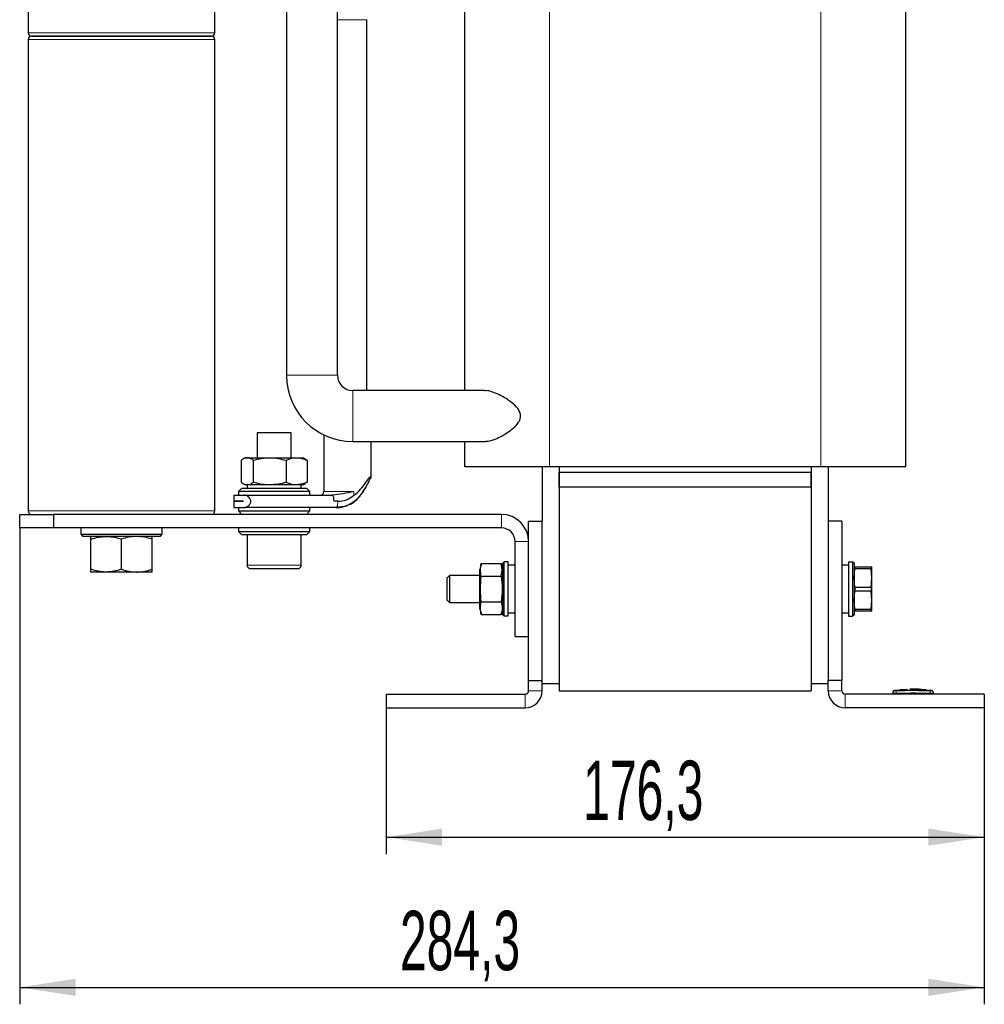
# Model space of a CAD drawing. Header units: millimetres. Extents: x 5 to 418, y 2 to 292.
# Tile 36 of 38: x 190 to 247, y 157 to 215. Entities that reach past the tile are written whole.
import ezdxf

# ---------------------------------------------------------------- set-up
doc = ezdxf.new("R2010")
doc.units = ezdxf.units.MM
doc.layers.add('SLD-0', color=7, linetype='Continuous')
doc.styles.add('SLDTEXTSTYLE0', font='TXT', dxfattribs={"width": 0.605})
doc.dimstyles.new('SLDDIMSTYLE0', dxfattribs={"dimtxt": 3.5, "dimasz": 3.302, "dimexe": 0, "dimexo": 0.0625, "dimgap": 0.875, "dimtad": 1, "dimlfac": 5, "dimrnd": 1e-09, "dimzin": 12, "dimdsep": 46, "dimtxsty": 'SLDTEXTSTYLE0', "dimsah": 1, "dimcen": 0.09, "dimadec": 0, "dimazin": 3, "dimtfac": 1, "dimtofl": 0, "dimtmove": 0, "dimatfit": 3, "dimfxl": 1, "dimfrac": 2, "dimtolj": 1, "dimtzin": 12, "dimarcsym": 0})
doc.dimstyles.new('SLDDIMSTYLE1', dxfattribs={"dimtxt": 3.5, "dimasz": 3.302, "dimexe": 0, "dimexo": 0.0625, "dimgap": 0.875, "dimtad": 1, "dimdec": 1, "dimlfac": 5, "dimrnd": 1e-09, "dimzin": 12, "dimdsep": 46, "dimtxsty": 'SLDTEXTSTYLE0', "dimsah": 1, "dimcen": 0.09, "dimadec": 0, "dimazin": 3, "dimtfac": 1, "dimtofl": 0, "dimtmove": 0, "dimatfit": 3, "dimfxl": 1, "dimfrac": 2, "dimtolj": 1, "dimtzin": 12, "dimarcsym": 0})

# ---------------------------------------------------------------- blocks, each defined once
blk = doc.blocks.new('_D_2')
at = {"layer": 'SLD-0'}
for p, q in [((189.904, 184.844), (189.904, 156.756)), ((246.764, 174.244), (246.764, 156.756)), ((189.904, 157.756), (246.764, 157.756))]:
    blk.add_line(p, q, dxfattribs=at)
for points in [[(189.904, 157.756), (193.206, 157.248), (193.206, 158.264)], [(246.764, 157.756), (243.462, 158.264), (243.462, 157.248)]]:
    blk.add_solid(points, dxfattribs=at)
at = {"layer": 'SLD-0', "insert": (212.318, 162.268), "char_height": 3.5, "attachment_point": 1, "style": 'SLDTEXTSTYLE0'}
blk.add_mtext('284,3', dxfattribs=at)
blk = doc.blocks.new('_D_3')
at = {"layer": 'SLD-0', "color": 7}
for p, q in [((211.504, 174.244), (211.504, 165.611)), ((246.764, 174.244), (246.764, 165.611)), ((211.504, 166.611), (246.764, 166.611))]:
    blk.add_line(p, q, dxfattribs=at)
for points in [[(211.504, 166.611), (214.806, 166.103), (214.806, 167.119)], [(246.764, 166.611), (243.462, 167.119), (243.462, 166.103)]]:
    blk.add_solid(points, dxfattribs=at)
at = {"layer": 'SLD-0', "color": 7, "insert": (223.118, 171.123), "char_height": 3.5, "attachment_point": 1, "style": 'SLDTEXTSTYLE0'}
blk.add_mtext('176,3', dxfattribs=at)

msp = doc.modelspace()

# ---------------------------------------------------------------- linework, layer by layer
at = {"color": 7, "linetype": 'Continuous', "lineweight": 25}
for p, q in [((205.6337, 232.4435), (205.6337, 193.8435)), ((208.6337, 193.8435), (208.6337, 232.4435)), ((216.1337, 192.9435), (216.1337, 224.4435)), ((242.1337, 188.4435), (242.1337, 224.4435)), ((190.4037, 215.6435), (190.4037, 214.0435)), ((201.4037, 214.0435), (201.4037, 215.6435)), ((210.3737, 192.9435), (210.3737, 214.8125)), ((190.6037, 213.8435), (201.2037, 213.8435)), ((201.2037, 213.8435), (190.6037, 213.8435)), ((190.4037, 213.6435), (190.4037, 185.8435)), ((201.4037, 185.8435), (201.4037, 213.6435)), ((217.3035, 192.9435), (209.5337, 192.9435)), ((203.9037, 190.4435), (203.9037, 188.9835)), ((205.9037, 190.4435), (203.9037, 190.4435)), ((205.9037, 188.9835), (205.9037, 190.4435)), ((207.8237, 190.3384), (207.8237, 186.9835)), ((209.5337, 189.9435), (217.295, 189.9435)), ((210.6237, 187.934), (210.6237, 189.9435)), ((216.1337, 188.4435), (216.1337, 189.9435)), ((202.9651, 188.8317), (202.9651, 187.5354)), ((203.2037, 188.9835), (203.0808, 188.9126)), ((203.2037, 188.9835), (203.3164, 188.9835)), ((203.3164, 188.9835), (204.637, 188.9835)), ((203.6677, 188.8317), (203.6677, 187.5354)), ((204.637, 188.9835), (206.2244, 188.9835)), ((205.6063, 188.8317), (205.6063, 187.5354)), ((206.2244, 188.9835), (206.6037, 188.9835)), ((206.7267, 188.9126), (206.6037, 188.9835)), ((206.7243, 188.9084), (206.8424, 188.8317)), ((206.8424, 188.8317), (206.8424, 187.5354)), ((221.1337, 188.4435), (216.1337, 188.4435)), ((220.7037, 188.4435), (220.7037, 185.2435)), ((237.1337, 188.4435), (221.1337, 188.4435)), ((221.7037, 188.4435), (221.7037, 175.6435)), ((221.7037, 188.4435), (221.7037, 188.1035)), ((236.5637, 188.4435), (236.5637, 175.6435)), ((236.5637, 188.4435), (236.5637, 188.1035)), ((242.1337, 188.4435), (237.1337, 188.4435)), ((237.5637, 188.4435), (237.5637, 185.2435)), ((206.8424, 187.5354), (206.7243, 187.4598)), ((221.7037, 187.2435), (221.7037, 188.1035)), ((236.5637, 188.1035), (221.7037, 188.1035)), ((236.5637, 187.2435), (236.5637, 188.1035)), ((203.0037, 187.1835), (202.8037, 186.9835)), ((202.8037, 186.9835), (202.8037, 186.7835)), ((207.0037, 186.9835), (202.8037, 186.9835)), ((203.0037, 187.1835), (206.8037, 187.1835)), ((203.0803, 187.4548), (203.2037, 187.3835)), ((203.3164, 187.3835), (203.2037, 187.3835)), ((203.3037, 187.3835), (203.3037, 187.1835)), ((204.637, 187.3835), (203.3164, 187.3835)), ((206.2244, 187.3835), (204.637, 187.3835)), ((206.6037, 187.3835), (206.2244, 187.3835)), ((206.5037, 187.1835), (206.5037, 187.3835)), ((206.6037, 187.3835), (206.7272, 187.4548)), ((207.0037, 186.9835), (206.8037, 187.1835)), ((207.0037, 186.7835), (207.0037, 186.9835)), ((236.5637, 187.2435), (221.7037, 187.2435)), ((221.7037, 187.2435), (221.7037, 175.2435)), ((236.5637, 187.2435), (236.5637, 175.2435)), ((202.5237, 186.7835), (202.5237, 186.4165)), ((202.5237, 186.4135), (202.5237, 186.0435)), ((203.1282, 186.7835), (208.33, 186.7835)), ((203.1695, 186.7835), (207.0037, 186.7835)), ((202.8037, 186.0435), (202.8037, 185.8435)), ((202.8037, 185.8435), (203.0037, 185.6435)), ((202.8037, 185.8435), (206.2483, 185.8435)), ((206.2483, 186.0435), (203.1699, 186.0435)), ((207.0037, 186.0435), (206.2483, 186.0435)), ((206.2483, 185.8435), (207.0037, 185.8435)), ((206.8037, 185.6435), (207.0037, 185.8435)), ((207.0037, 185.8435), (207.0037, 186.0435)), ((208.5574, 186.0435), (207.5456, 186.0435)), ((208.5574, 186.0435), (208.593, 186.0498)), ((189.9037, 184.8435), (189.9037, 185.6435)), ((189.9037, 185.6435), (191.9037, 185.6435)), ((191.9037, 185.6435), (191.9037, 184.8435)), ((218.3037, 185.6435), (191.9037, 185.6435)), ((219.9037, 175.8435), (219.9037, 185.2435)), ((219.9037, 185.2435), (220.7037, 185.2435)), ((220.7037, 175.8435), (220.7037, 185.2435)), ((238.3637, 185.2435), (237.5637, 185.2435)), ((237.5637, 185.2435), (237.5637, 175.8435)), ((238.3637, 185.2435), (238.3637, 175.8435)), ((191.9037, 184.8435), (189.9037, 184.8435)), ((218.3037, 184.8435), (191.9037, 184.8435)), ((193.5037, 184.8435), (193.5037, 184.4685)), ((198.3037, 184.4685), (198.3037, 184.8435)), ((202.8037, 184.8435), (202.8037, 184.6435)), ((202.8037, 184.6435), (203.0037, 184.4435)), ((202.8037, 184.6435), (207.0037, 184.6435)), ((206.8037, 184.4435), (207.0037, 184.6435)), ((207.0037, 184.6435), (207.0037, 184.8435)), ((193.5037, 184.4685), (193.6287, 184.3435)), ((193.5037, 184.4685), (198.3037, 184.4685)), ((198.1787, 184.3435), (193.6287, 184.3435)), ((194.1037, 182.4043), (194.1037, 184.1828)), ((195.9037, 182.4043), (195.9037, 184.1828)), ((197.7037, 182.4043), (197.7037, 184.1828)), ((198.1787, 184.3435), (198.3037, 184.4685)), ((206.8037, 184.4435), (203.0037, 184.4435)), ((203.3037, 184.4435), (203.3037, 182.6435)), ((206.5037, 182.6435), (206.5037, 184.4435)), ((219.1037, 178.4435), (219.1037, 184.0435)), ((217.1166, 182.7501), (217.0237, 182.4035)), ((217.0237, 182.2481), (217.0237, 182.4035)), ((217.1151, 182.7446), (218.2923, 182.7446)), ((218.3837, 182.4035), (218.2919, 182.7463)), ((218.3462, 182.3694), (218.2923, 182.7446)), ((218.2923, 181.9941), (218.3462, 182.3694)), ((218.3837, 182.7635), (218.4637, 182.8435)), ((218.3837, 179.7235), (218.3837, 182.7635)), ((218.4637, 179.6435), (218.4637, 182.8435)), ((218.7037, 182.8435), (218.4637, 182.8435)), ((218.7037, 179.6435), (218.7037, 182.8435)), ((219.1037, 182.6435), (218.7037, 182.6435)), ((238.7637, 182.6435), (238.3637, 182.6435)), ((238.7637, 182.8435), (238.7637, 179.6435)), ((238.7637, 182.8435), (239.0037, 182.8435)), ((239.0037, 182.8435), (239.0037, 179.6435)), ((239.0837, 182.7635), (239.0037, 182.8435)), ((239.0837, 182.7635), (239.0837, 179.7235)), ((239.0837, 181.8935), (239.1239, 182.4259)), ((239.1239, 182.5435), (239.1239, 182.4259)), ((239.1239, 182.5435), (240.1036, 182.5435)), ((240.1036, 182.4259), (239.1239, 182.4259)), ((240.1036, 182.5435), (240.1036, 182.4259)), ((240.1036, 182.5435), (240.1437, 182.5435)), ((240.1437, 181.8935), (240.1036, 182.4259)), ((240.1437, 181.8935), (240.1437, 182.5435)), ((195.0037, 182.2435), (194.1037, 182.2435)), ((196.8037, 182.2435), (195.0037, 182.2435)), ((197.7037, 182.2435), (196.8037, 182.2435)), ((215.2371, 182.0435), (215.0837, 181.8902)), ((215.0837, 181.8902), (215.0837, 180.5969)), ((217.0237, 182.0435), (215.2371, 182.0435)), ((215.2371, 182.0435), (215.2371, 180.4435)), ((217.0237, 181.8235), (217.0237, 182.2481)), ((217.0237, 180.0835), (217.0237, 181.8235)), ((217.1151, 181.9941), (218.2923, 181.9941)), ((239.1239, 181.3612), (239.0837, 181.8935)), ((240.1036, 181.3612), (240.1437, 181.8935)), ((240.1437, 180.5935), (240.1437, 181.8935)), ((239.1239, 181.3612), (239.1239, 181.1259)), ((239.1239, 181.3612), (240.1036, 181.3612)), ((240.1036, 181.3612), (240.1036, 181.1259)), ((215.0837, 180.5969), (215.2371, 180.4435)), ((239.0837, 180.5935), (239.1239, 181.1259)), ((239.1239, 180.0612), (239.0837, 180.5935)), ((240.1036, 181.1259), (239.1239, 181.1259)), ((240.1437, 180.5935), (240.1036, 181.1259)), ((240.1036, 180.0612), (240.1437, 180.5935)), ((240.1437, 179.9435), (240.1437, 180.5935)), ((215.2371, 180.4435), (217.0237, 180.4435)), ((217.0237, 180.0835), (217.1166, 179.7369)), ((217.1151, 180.493), (218.2923, 180.493)), ((218.2909, 179.7369), (218.3837, 180.0835)), ((239.1239, 180.0612), (240.1036, 180.0612)), ((239.1239, 180.0612), (239.1239, 179.9435)), ((240.1036, 179.9435), (240.1036, 180.0612)), ((217.1151, 179.7424), (218.2923, 179.7424)), ((218.3837, 179.7235), (218.4637, 179.6435)), ((218.7037, 179.6435), (218.4637, 179.6435)), ((218.7037, 179.8435), (219.1037, 179.8435)), ((238.3637, 179.8435), (238.7637, 179.8435)), ((238.7637, 179.6435), (239.0037, 179.6435)), ((239.0837, 179.7235), (239.0037, 179.6435)), ((240.1036, 179.9435), (239.1239, 179.9435)), ((240.1437, 179.9435), (240.1036, 179.9435)), ((219.1037, 178.4435), (219.9037, 178.4435)), ((219.9037, 175.8435), (220.7037, 175.8435)), ((219.9037, 175.2435), (219.9037, 175.8435)), ((220.7037, 175.2435), (220.7037, 175.8435)), ((221.7037, 175.6435), (220.7037, 175.6435)), ((237.5637, 175.6435), (236.5637, 175.6435)), ((238.3637, 175.8435), (237.5637, 175.8435)), ((237.5637, 175.2435), (237.5637, 175.8435)), ((238.3637, 175.2435), (238.3637, 175.8435)), ((211.5037, 175.0435), (211.5037, 174.2435)), ((211.5037, 175.0435), (219.7037, 175.0435)), ((221.7037, 175.2435), (236.5637, 175.2435)), ((246.7637, 175.0435), (238.5637, 175.0435)), ((241.3637, 175.0435), (241.3637, 175.1059)), ((241.7885, 175.283), (241.4721, 175.2584)), ((242.1497, 175.3231), (241.7784, 175.3006)), ((242.2145, 175.2916), (241.7879, 175.2741)), ((241.7879, 175.2869), (242.2145, 175.2916)), ((241.7879, 175.2869), (241.7879, 175.2829)), ((241.7879, 175.2604), (241.7879, 175.2564)), ((242.2151, 175.3188), (241.8355, 175.301)), ((242.3752, 175.318), (243.2375, 175.3061)), ((242.5148, 175.2963), (243.3106, 175.2888)), ((243.3106, 175.2756), (242.5148, 175.2963)), ((243.3106, 175.2848), (242.7565, 175.29)), ((243.32, 175.3038), (242.9493, 175.3248)), ((243.6553, 175.2584), (243.31, 175.2853)), ((243.3106, 175.2888), (243.3106, 175.2848)), ((243.3106, 175.2612), (243.3106, 175.2572)), ((243.7637, 175.0435), (243.7637, 175.1059)), ((246.7637, 175.0435), (246.7637, 174.2435)), ((211.5037, 174.2435), (219.7037, 174.2435)), ((246.7637, 174.2435), (238.5637, 174.2435))]:
    msp.add_line(p, q, dxfattribs=at)
at = {"color": 7, "linetype": 'Continuous', "lineweight": 18}
for p, q in [((221.1337, 188.4435), (221.1337, 224.4435)), ((237.1337, 188.4435), (237.1337, 224.4435)), ((208.6337, 214.8125), (210.3737, 214.8125)), ((190.4037, 214.0435), (201.4037, 214.0435)), ((201.4037, 213.6435), (190.4037, 213.6435)), ((205.6337, 193.8435), (208.6337, 193.8435)), ((209.5337, 189.9435), (209.5337, 192.9435)), ((207.8237, 186.9835), (209.609, 186.9835)), ((190.4037, 185.8435), (201.4037, 185.8435)), ((218.3037, 184.8435), (218.3037, 185.6435)), ((219.9037, 184.0435), (219.1037, 184.0435)), ((203.3037, 182.6435), (206.5037, 182.6435)), ((218.3837, 182.2481), (218.3462, 182.3694)), ((217.0237, 181.8235), (217.1151, 181.9941)), ((219.7037, 174.2435), (219.7037, 175.0435)), ((219.9037, 175.2435), (220.7037, 175.2435)), ((237.5637, 175.2435), (238.3637, 175.2435)), ((238.5637, 175.0435), (238.5637, 174.2435)), ((241.5621, 175.2459), (241.5637, 175.1059)), ((241.5637, 175.0435), (241.5637, 175.1059)), ((243.5654, 175.2459), (243.5637, 175.1059)), ((243.5637, 175.0435), (243.5637, 175.1059)), ((243.6262, 175.2459), (243.6424, 175.2601))]:
    msp.add_line(p, q, dxfattribs=at)
at = {"color": 7, "linetype": 'Continuous', "lineweight": 25}
for centre, radius, start, end in [((190.6037, 214.0435), 0.2, 180, 270), ((190.6037, 213.6435), 0.2, 90, 180), ((201.2037, 214.0435), 0.2, 270, 0), ((201.2037, 213.6435), 0.2, 0, 90), ((209.5337, 193.8435), 3.9, 180, 270), ((209.5337, 193.8435), 0.9, 180, 270), ((207.6237, 186.9835), 0.2, 270, 0), ((190.6037, 185.8435), 0.2, 180, 270), ((201.2037, 185.8435), 0.2, 270, 0), ((218.3037, 184.0435), 1.6, 0, 90), ((218.3037, 184.0435), 0.8, 0, 90), ((203.5037, 182.6435), 0.2, 180, 270), ((206.3037, 182.6435), 0.2, 270, 360), ((219.7037, 175.2435), 1, 270, 0), ((219.7037, 175.2435), 0.2, 270, 0), ((238.5637, 175.2435), 1, 180, 270), ((238.5637, 175.2435), 0.2, 180, 270), ((241.5037, 175.1214), 0.14, 97.642337, 180), ((243.6237, 175.1214), 0.14, 360, 82.373112)]:
    msp.add_arc(centre, radius, start, end, dxfattribs=at)
at = {"color": 7, "linetype": 'Continuous', "lineweight": 18}
for centre, start, end in [((241.5037, 175.1059), 90.989679, 179.997938), ((243.6237, 175.1059), 0.002064, 89.009565)]:
    msp.add_arc(centre, 0.14, start, end, dxfattribs=at)
at = {"color": 7, "linetype": 'Continuous', "lineweight": 25}
for points, knots in [([(217.295, 189.9484), (217.37, 189.9511), (217.5363, 189.9571), (217.852, 190.049), (218.2342, 190.2121), (218.6362, 190.4485), (219.0069, 190.7254), (219.2693, 190.9924), (219.4077, 191.255), (219.4403, 191.4598), (219.3906, 191.6806), (219.215, 191.9666), (218.8844, 192.2639), (218.4659, 192.5477), (218.0662, 192.7538), (217.7105, 192.8801), (217.4553, 192.953), (217.3338, 192.9321), (217.3035, 192.9269)], [0, 0, 0, 0, 0.0537441, 0.1190995, 0.2057612, 0.2924782, 0.3654595, 0.438809, 0.4714205, 0.5043772, 0.5328409, 0.5751716, 0.6612989, 0.7480435, 0.8348222, 0.9057104, 0.9765054, 1, 1, 1, 1]), ([(203.3164, 188.9835), (203.308, 188.9833), (203.245, 188.982), (203.1261, 188.9488), (203.0191, 188.871), (202.9651, 188.8317)], [0, 0, 0, 0, 0.070088, 0.5307834, 1, 1, 1, 1]), ([(203.6677, 188.8317), (203.6106, 188.8741), (203.4955, 188.9598), (203.3764, 188.9756), (203.3164, 188.9835)], [0, 0, 0, 0, 0.495458, 1, 1, 1, 1]), ([(203.6677, 188.8317), (203.8251, 188.8741), (204.1428, 188.9598), (204.4713, 188.9756), (204.637, 188.9835)], [0, 0, 0, 0, 0.495458, 1, 1, 1, 1]), ([(204.637, 188.9835), (204.66, 188.9833), (204.834, 188.982), (205.162, 188.9488), (205.4573, 188.871), (205.6063, 188.8317)], [0, 0, 0, 0, 0.070088, 0.5307834, 1, 1, 1, 1]), ([(205.6063, 188.8317), (205.7599, 188.8928), (205.9636, 188.9739), (206.1728, 188.9816), (206.2244, 188.9835)], [0, 0, 0, 0, 0.75342057, 1, 1, 1, 1]), ([(206.2244, 188.9835), (206.3856, 188.9653), (206.5948, 188.9416), (206.7962, 188.8522), (206.8424, 188.8317)], [0, 0, 0, 0, 0.7702918, 1, 1, 1, 1]), ([(202.9651, 187.5354), (203.0221, 187.4929), (203.1373, 187.4073), (203.2563, 187.3915), (203.3164, 187.3835)], [0, 0, 0, 0, 0.495458, 1, 1, 1, 1]), ([(203.3164, 187.3835), (203.3247, 187.3837), (203.3877, 187.3851), (203.5066, 187.4182), (203.6137, 187.4961), (203.6677, 187.5354)], [0, 0, 0, 0, 0.070088, 0.5307834, 1, 1, 1, 1]), ([(204.637, 187.3835), (204.614, 187.3837), (204.44, 187.3851), (204.112, 187.4182), (203.8167, 187.4961), (203.6677, 187.5354)], [0, 0, 0, 0, 0.070088, 0.5307834, 1, 1, 1, 1]), ([(205.6063, 187.5354), (205.4489, 187.4929), (205.1312, 187.4073), (204.8027, 187.3915), (204.637, 187.3835)], [0, 0, 0, 0, 0.49545796, 1, 1, 1, 1]), ([(206.2244, 187.3835), (206.1728, 187.3854), (205.9636, 187.3931), (205.7599, 187.4742), (205.6063, 187.5354)], [0, 0, 0, 0, 0.2465794, 1, 1, 1, 1]), ([(206.8424, 187.5354), (206.7962, 187.5148), (206.5948, 187.4255), (206.3856, 187.4018), (206.2244, 187.3835)], [0, 0, 0, 0, 0.2297082, 1, 1, 1, 1]), ([(209.609, 186.7749), (209.7449, 186.8859), (210.0171, 187.1083), (210.2927, 187.5212), (210.5036, 187.7824), (210.6075, 187.9179), (210.6183, 187.9286), (210.6237, 187.934)], [0, 0, 0, 0, 0.249774, 0.5002174, 0.7498509, 0.8748991, 1, 1, 1, 1]), ([(210.5731, 187.7479), (210.5738, 187.7489), (210.5797, 187.7577), (210.565, 187.7343), (210.5266, 187.6738), (210.3882, 187.4299), (210.171, 186.9846), (209.8923, 186.6604), (209.7529, 186.4983)], [0, 0, 0, 0, 0.0105552, 0.0932695, 0.1758253, 0.3406979, 0.67036, 1, 1, 1, 1]), ([(210.5727, 187.7482), (210.5739, 187.7498), (210.595, 187.7803), (210.62, 187.851), (210.6222, 187.9215), (210.6233, 187.9569)], [0, 0, 0, 0, 0.027881, 0.5110299, 1, 1, 1, 1]), ([(209.609, 186.9835), (209.397, 186.9397), (208.9728, 186.8519), (208.5444, 186.8063), (208.33, 186.7835)], [0, 0, 0, 0, 0.4995458, 1, 1, 1, 1]), ([(210.0884, 186.9156), (210.1019, 186.9317), (210.2457, 187.1044), (210.3278, 187.2856), (210.4023, 187.4498)], [0, 0, 0, 0, 0.0932165, 1, 1, 1, 1]), ([(202.5322, 186.7835), (202.5311, 186.7835), (202.5278, 186.7835), (202.6004, 186.7835), (202.7435, 186.7835), (202.9261, 186.7835), (203.0718, 186.7835), (203.1282, 186.7835)], [0, 0, 0, 0, 0.1322167, 0.3731012, 0.6071969, 0.8480814, 1, 1, 1, 1]), ([(202.5307, 186.4165), (202.5314, 186.4165), (202.5332, 186.4165), (202.6178, 186.4165), (202.7717, 186.4165), (202.9409, 186.4165), (203.0576, 186.4165), (203.0863, 186.4165)], [0, 0, 0, 0, 0.17541945, 0.42548659, 0.66850615, 0.91857328, 1, 1, 1, 1]), ([(203.0863, 186.4135), (202.9697, 186.4135), (202.7298, 186.4135), (202.5445, 186.4135), (202.5434, 186.4135), (202.5429, 186.4135)], [0, 0, 0, 0, 0.3582343, 0.7369621, 1, 1, 1, 1]), ([(203.1282, 186.0435), (203.1727, 186.0497), (203.2677, 186.0627), (203.3946, 186.1444), (203.475, 186.2455), (203.5164, 186.329), (203.526, 186.4127), (203.5154, 186.498), (203.4704, 186.5953), (203.3761, 186.6955), (203.2512, 186.7696), (203.166, 186.7793), (203.1282, 186.7835)], [0, 0, 0, 0, 0.13961786, 0.29800497, 0.38224186, 0.44141445, 0.50106817, 0.55549037, 0.61979978, 0.73250017, 0.881306, 1, 1, 1, 1]), ([(208.4318, 186.4135), (208.4316, 186.439), (208.4311, 186.4858), (208.4223, 186.5774), (208.4045, 186.6842), (208.3752, 186.749), (208.3499, 186.7798), (208.3371, 186.7822), (208.33, 186.7835)], [0, 0, 0, 0, 0.13125181, 0.24090128, 0.50023568, 0.75947074, 0.86726795, 1, 1, 1, 1]), ([(208.6565, 186.4135), (208.619, 186.4135), (208.5441, 186.4135), (208.4693, 186.4135), (208.4318, 186.4135)], [0, 0, 0, 0, 0.4999603, 1, 1, 1, 1]), ([(209.7529, 186.4983), (209.5737, 186.3673), (209.215, 186.1051), (208.7766, 186.064), (208.5574, 186.0435)], [0, 0, 0, 0, 0.49992723, 1, 1, 1, 1]), ([(208.5927, 186.044), (208.5979, 186.0441), (208.6078, 186.0443), (208.6548, 186.0461), (208.7288, 186.0511), (208.8307, 186.063), (208.953, 186.0857), (209.1569, 186.1398), (209.4507, 186.2647), (209.815, 186.5189), (209.9995, 186.777), (210.1045, 186.9238)], [0, 0, 0, 0, 0.059935, 0.1149539, 0.1631616, 0.2108443, 0.2645941, 0.3279118, 0.4906761, 0.71044, 1, 1, 1, 1]), ([(208.6565, 186.4135), (208.8308, 186.4294), (209.1794, 186.4614), (209.4658, 186.6704), (209.609, 186.7749)], [0, 0, 0, 0, 0.5001035, 1, 1, 1, 1]), ([(202.5322, 186.0435), (202.5311, 186.0435), (202.5278, 186.0435), (202.6004, 186.0435), (202.7435, 186.0435), (202.9261, 186.0435), (203.0718, 186.0435), (203.1282, 186.0435)], [0, 0, 0, 0, 0.1322167, 0.3731012, 0.6071969, 0.8480814, 1, 1, 1, 1]), ([(207.5456, 186.0435), (207.4449, 186.0435), (207.2619, 186.0435), (206.9902, 186.0435), (206.7111, 186.0435), (206.4519, 186.0435), (206.166, 186.0435), (205.8369, 186.0435), (205.4579, 186.0435), (204.5399, 186.0435), (203.7769, 186.0435), (203.1282, 186.0435)], [0, 0, 0, 0, 0.07011567, 0.12735999, 0.18364983, 0.25951069, 0.30312723, 0.37749912, 0.48262636, 0.56013656, 1, 1, 1, 1]), ([(208.5967, 186.0441), (208.5916, 186.0439), (208.5857, 186.0438), (208.5919, 186.044), (208.5927, 186.044)], [0, 0, 0, 0, 0.8734652, 1, 1, 1, 1]), ([(194.1037, 184.1828), (194.2499, 184.2277), (194.5449, 184.3184), (194.8499, 184.3351), (195.0037, 184.3435)], [0, 0, 0, 0, 0.495458, 1, 1, 1, 1]), ([(194.1037, 184.1828), (194.1037, 184.2035), (194.1037, 184.2982), (194.1037, 184.3237), (194.1037, 184.3435)], [0, 0, 0, 0, 0.2189524, 1, 1, 1, 1]), ([(195.0037, 184.3435), (195.0251, 184.3433), (195.1866, 184.3419), (195.4912, 184.3068), (195.7654, 184.2243), (195.9037, 184.1828)], [0, 0, 0, 0, 0.07009, 0.5307844, 1, 1, 1, 1]), ([(196.8037, 184.3435), (196.7824, 184.3433), (196.6209, 184.3419), (196.3163, 184.3068), (196.0421, 184.2243), (195.9037, 184.1828)], [0, 0, 0, 0, 0.07009, 0.5307844, 1, 1, 1, 1]), ([(197.7037, 184.1828), (197.5576, 184.2277), (197.2626, 184.3184), (196.9576, 184.3351), (196.8037, 184.3435)], [0, 0, 0, 0, 0.495458, 1, 1, 1, 1]), ([(197.7037, 184.1828), (197.7037, 184.2035), (197.7037, 184.2982), (197.7037, 184.3237), (197.7037, 184.3435)], [0, 0, 0, 0, 0.2189524, 1, 1, 1, 1]), ([(195.0037, 182.2435), (194.9824, 182.2437), (194.8209, 182.2452), (194.5163, 182.2803), (194.2421, 182.3627), (194.1037, 182.4043)], [0, 0, 0, 0, 0.07009, 0.5307844, 1, 1, 1, 1]), ([(194.1037, 182.2435), (194.1037, 182.2634), (194.1037, 182.2888), (194.1037, 182.3836), (194.1037, 182.4043)], [0, 0, 0, 0, 0.7810476, 1, 1, 1, 1]), ([(195.9037, 182.4043), (195.7576, 182.3594), (195.4626, 182.2687), (195.1576, 182.252), (195.0037, 182.2435)], [0, 0, 0, 0, 0.495458, 1, 1, 1, 1]), ([(195.9037, 182.4043), (196.0499, 182.3594), (196.3449, 182.2687), (196.6499, 182.252), (196.8037, 182.2435)], [0, 0, 0, 0, 0.49545796, 1, 1, 1, 1]), ([(196.8037, 182.2435), (196.8251, 182.2437), (196.9866, 182.2452), (197.2912, 182.2803), (197.5654, 182.3627), (197.7037, 182.4043)], [0, 0, 0, 0, 0.07009, 0.5307844, 1, 1, 1, 1]), ([(197.7037, 182.2435), (197.7037, 182.2634), (197.7037, 182.2888), (197.7037, 182.3836), (197.7037, 182.4043)], [0, 0, 0, 0, 0.78104759, 1, 1, 1, 1]), ([(203.5037, 182.4435), (203.5224, 182.4435), (203.5512, 182.4435), (203.7258, 182.4435), (203.9065, 182.4435), (204.1308, 182.4435), (204.4567, 182.4435), (204.9037, 182.4435), (205.3508, 182.4435), (205.6767, 182.4435), (205.901, 182.4435), (206.0817, 182.4435), (206.2563, 182.4435), (206.285, 182.4435), (206.3037, 182.4435)], [0, 0, 0, 0, 0.1197284, 0.1841803, 0.25, 0.3158197, 0.3802716, 0.5, 0.6197284, 0.6841803, 0.75, 0.8158197, 0.8802716, 1, 1, 1, 1]), ([(217.1151, 181.9941), (217.0882, 182.1194), (217.0343, 182.3696), (217.0882, 182.6198), (217.1151, 182.7446)], [0, 0, 0, 0, 0.5008729, 1, 1, 1, 1]), ([(217.1151, 180.493), (217.0882, 180.7432), (217.0343, 181.2435), (217.0882, 181.7439), (217.1151, 181.9941)], [0, 0, 0, 0, 0.4999949, 1, 1, 1, 1]), ([(218.2923, 181.9941), (218.3193, 181.7439), (218.3732, 181.2435), (218.3193, 180.7432), (218.2923, 180.493)], [0, 0, 0, 0, 0.4999949, 1, 1, 1, 1]), ([(217.1151, 179.7424), (217.0882, 179.8675), (217.0343, 180.1177), (217.0882, 180.3679), (217.1151, 180.493)], [0, 0, 0, 0, 0.4999949, 1, 1, 1, 1]), ([(218.2923, 180.493), (218.3193, 180.3679), (218.3732, 180.1177), (218.3193, 179.8675), (218.2923, 179.7424)], [0, 0, 0, 0, 0.4999949, 1, 1, 1, 1]), ([(242.6946, 175.3392), (242.6461, 175.3432), (242.5413, 175.352), (242.4365, 175.3423), (242.3801, 175.3371)], [0, 0, 0, 0, 0.46211701, 1, 1, 1, 1]), ([(243.2375, 175.3061), (243.0294, 175.325), (242.78, 175.3477), (242.5305, 175.334), (242.4893, 175.3317)], [0, 0, 0, 0, 0.83462858, 1, 1, 1, 1]), ([(241.7879, 175.2604), (241.9962, 175.2651), (242.5037, 175.2763), (243.0113, 175.2668), (243.3106, 175.2612)], [0, 0, 0, 0, 0.4103295, 1, 1, 1, 1]), ([(243.3106, 175.2572), (243.1025, 175.2616), (242.5949, 175.2723), (242.0873, 175.2623), (241.7879, 175.2564)], [0, 0, 0, 0, 0.4100764, 1, 1, 1, 1])]:
    msp.add_open_spline(points, degree=3, knots=knots, dxfattribs=at)
at = {"color": 7, "linetype": 'Continuous', "lineweight": 18}
for points, knots in [([(209.609, 186.9835), (209.609, 186.9364), (209.609, 186.8749), (209.609, 186.8053), (209.609, 186.783), (209.609, 186.7749)], [0, 0, 0, 0, 0.6783282, 0.8837461, 1, 1, 1, 1]), ([(208.5574, 186.0435), (208.5701, 186.0488), (208.5902, 186.0571), (208.6136, 186.1031), (208.6296, 186.1532), (208.6416, 186.2108), (208.6542, 186.2967), (208.6556, 186.3668), (208.6565, 186.4135)], [0, 0, 0, 0, 0.2393778, 0.3797421, 0.4998797, 0.6397262, 0.7604051, 1, 1, 1, 1]), ([(241.5637, 175.1059), (241.5413, 175.1058), (241.4963, 175.1057), (241.4364, 175.1056), (241.3911, 175.1057), (241.3672, 175.1058), (241.3647, 175.1059), (241.3637, 175.1059)], [0, 0, 0, 0, 0.21467278, 0.42935247, 0.64402667, 0.85869575, 1, 1, 1, 1]), ([(241.4851, 175.2601), (241.4851, 175.2601), (241.4797, 175.2648), (241.4905, 175.2554), (241.5013, 175.2459)], [0, 0, 0, 0, 0.0000741, 1, 1, 1, 1]), ([(241.5013, 175.2459), (241.5017, 175.2458), (241.5025, 175.2457), (241.5099, 175.2456), (241.5237, 175.2456), (241.5417, 175.2457), (241.5553, 175.2458), (241.5621, 175.2459)], [0, 0, 0, 0, 0.140567, 0.3553278, 0.5708439, 0.7860438, 1, 1, 1, 1]), ([(241.5621, 175.2459), (241.7894, 175.2481), (242.2442, 175.2524), (242.912, 175.2522), (243.3524, 175.2479), (243.5654, 175.2459)], [0, 0, 0, 0, 0.3404987, 0.6810489, 1, 1, 1, 1]), ([(243.5637, 175.1059), (243.3511, 175.108), (242.9114, 175.1125), (242.2448, 175.1127), (241.7907, 175.1082), (241.5637, 175.1059)], [0, 0, 0, 0, 0.3189779, 0.6594764, 1, 1, 1, 1]), ([(243.7637, 175.1059), (243.7615, 175.1059), (243.7571, 175.1057), (243.7226, 175.1056), (243.6719, 175.1057), (243.6157, 175.1057), (243.5785, 175.1059), (243.5637, 175.1059)], [0, 0, 0, 0, 0.2146723, 0.429352, 0.6440261, 0.8586954, 1, 1, 1, 1]), ([(243.5654, 175.2459), (243.5698, 175.2458), (243.581, 175.2457), (243.598, 175.2456), (243.6134, 175.2456), (243.6239, 175.2457), (243.6254, 175.2458), (243.6262, 175.2459)], [0, 0, 0, 0, 0.1406569, 0.3555038, 0.5710329, 0.7861716, 1, 1, 1, 1])]:
    msp.add_open_spline(points, degree=3, knots=knots, dxfattribs=at)

# ---------------------------------------------------------------- dimensions: what is measured, and where the dimension line sits
at = {"layer": 'SLD-0'}
dim = msp.add_linear_dim(base=(246.7637, 157.7558), p1=(189.9037, 184.8435), p2=(246.7637, 174.2435), dimstyle='SLDDIMSTYLE1', dxfattribs=at)
dim.commit()
dim.dimension.update_dxf_attribs({"geometry": '_D_2', "text_midpoint": (218.3337, 157.7558), "dimtype": 160})
at = {"layer": 'SLD-0', "color": 7}
dim = msp.add_linear_dim(base=(246.7637, 166.6115), p1=(211.5037, 174.2435), p2=(246.7637, 174.2435), dimstyle='SLDDIMSTYLE0', dxfattribs=at)
dim.commit()
dim.dimension.update_dxf_attribs({"geometry": '_D_3', "text_midpoint": (229.1337, 166.6115), "dimtype": 160})

doc.saveas('drawing.dxf')
